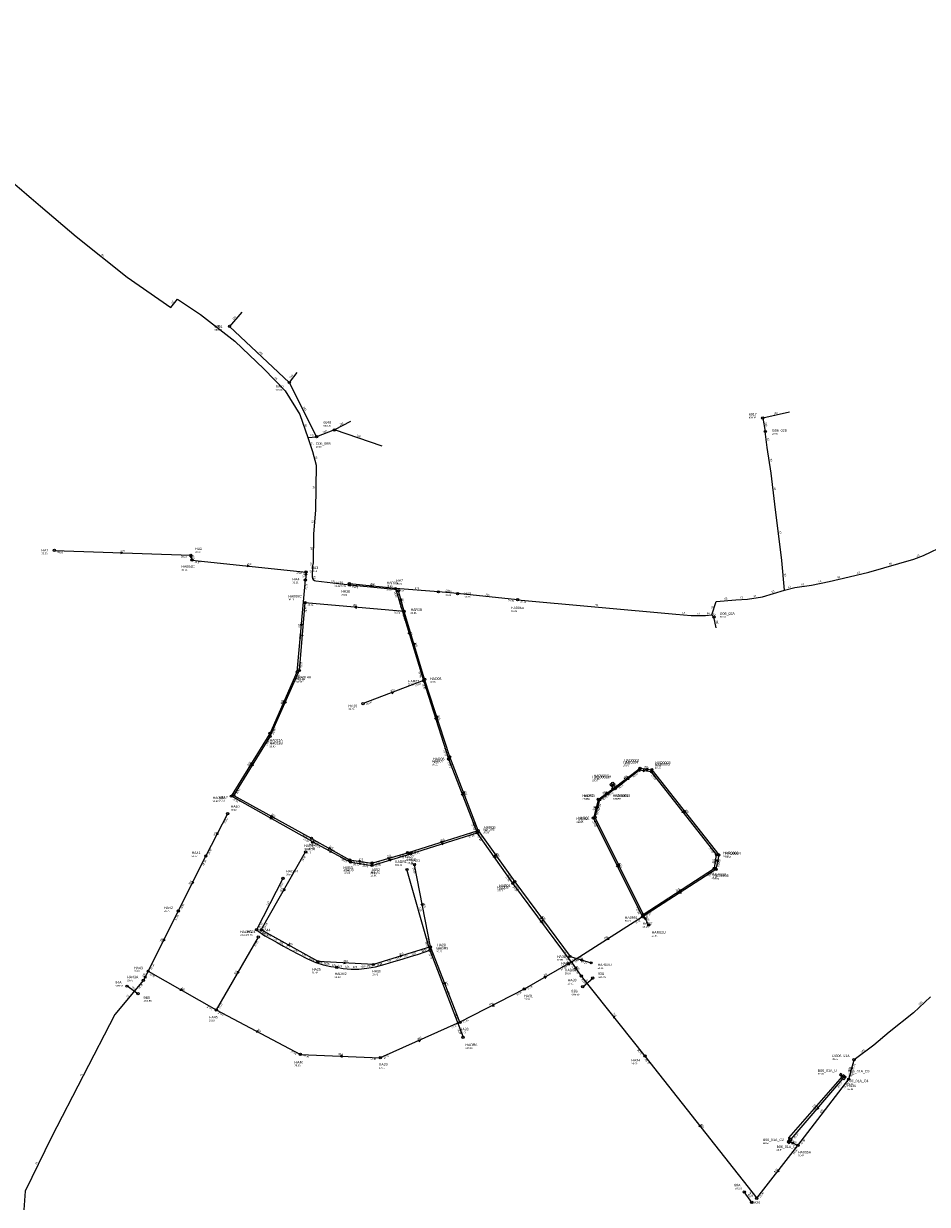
# Model space of a CAD drawing. Header units: metres. Extents: x 179992 to 198392, y 351761 to 369438.
# Tile 5 of 194: x 182191 to 182830, y 355164 to 355998. Entities that reach past the tile are written whole.
import ezdxf

# ---------------------------------------------------------------- set-up
doc = ezdxf.new("R2010")
doc.units = ezdxf.units.M

msp = doc.modelspace()

# ---------------------------------------------------------------- linework, layer by layer
at = {"layer": 'B-WE-RI-DRAINAGE-DRAIN', "linetype": 'Continuous'}
msp.add_lwpolyline([(182586.27, 355317.995), (182593.372, 355324.083)], dxfattribs=at)
at = {"layer": 'B-WE-RI-DRAINAGE-DRAIN_BETON_700', "linetype": 'Continuous'}
msp.add_lwpolyline([(182272.079, 355313.068), (182264.364, 355318.367)], dxfattribs=at)
at = {"layer": 'B-WE-RI-DRAINAGE-DRAIN_BETON_800', "linetype": 'Continuous'}
msp.add_lwpolyline([(182705.704, 355165.637), (182700.483, 355173.041)], dxfattribs=at)
at = {"layer": 'B-WE-RI-DRAINAGE-RIOOLPUT_INSPECTIEPUT'}
for centre in [(182593.37, 355324.08), (182264.36, 355318.37), (182272.08, 355313.07), (182586.27, 355317.99), (182700.48, 355173.04), (182705.7, 355165.64)]:
    msp.add_circle(centre, 0.8, dxfattribs=at)
at = {"layer": 'B-WE-RI-GWA-POMPPUT', "linetype": 'Continuous'}
msp.add_lwpolyline([(182730.705, 355208.481), (182732.259, 355207.223), (182734.304, 355209.749), (182732.75, 355211.007), (182730.705, 355208.481)], dxfattribs=at)
at = {"layer": 'B-WE-RI-GWA-RIOOLLEIDING', "linetype": 'Continuous'}
for points in [[(182335.36, 355440.18), (182320.01, 355410.4)], [(182576.1, 355334.13), (182578.37, 355335.35)], [(182279.3, 355329.01), (182275.88, 355322.56)]]:
    msp.add_lwpolyline(points, dxfattribs=at)
at = {"layer": 'B-WE-RI-GWA-RIOOLLEIDING_BETON_1250', "linetype": 'Continuous'}
msp.add_lwpolyline([(182733.556, 355210.349), (182770.172, 355252.823)], dxfattribs=at)
at = {"layer": 'B-WE-RI-GWA-RIOOLLEIDING_BETON_300', "linetype": 'Continuous'}
for points in [[(182320.01, 355410.4), (182300.55, 355371.59)], [(182359.23, 355358.16), (182390.5, 355413.25)], [(182478.74, 355346.12), (182467.46, 355404.23)], [(182300.55, 355371.59), (182279.3, 355329.01)], [(182399.28, 355335.77), (182359.23, 355358.16)], [(182357.1, 355353.07), (182327.41, 355301.58)], [(182478.74, 355346.12), (182438.39, 355333.72)], [(182499.58, 355292.86), (182478.74, 355346.12)], [(182438.39, 355333.72), (182399.28, 355335.77)], [(182279.3, 355329.01), (182327.41, 355301.58)], [(182327.41, 355301.58), (182386.82, 355270.18)], [(182499.58, 355292.86), (182443.29, 355267.79)], [(182386.82, 355270.18), (182443.29, 355267.79)], [(182774.21, 355252.67), (182777.97, 355266.37)]]:
    msp.add_lwpolyline(points, dxfattribs=at)
at = {"layer": 'B-WE-RI-GWA-RIOOLLEIDING_BETON_400', "linetype": 'Continuous'}
for points in [[(182576.1, 355334.13), (182544.97, 355316.31)], [(182544.97, 355316.31), (182499.58, 355292.86)]]:
    msp.add_lwpolyline(points, dxfattribs=at)
at = {"layer": 'B-WE-RI-GWA-RIOOLLEIDING_BETON_600', "linetype": 'Continuous'}
msp.add_lwpolyline([(182578.37, 355335.35), (182585.27, 355325.56)], dxfattribs=at)
at = {"layer": 'B-WE-RI-GWA-RIOOLLEIDING_BETON_700', "linetype": 'Continuous'}
msp.add_lwpolyline([(182585.27, 355325.56), (182630.25, 355269.04)], dxfattribs=at)
at = {"layer": 'B-WE-RI-GWA-RIOOLLEIDING_BETON_800', "linetype": 'Continuous'}
for points in [[(182630.25, 355269.04), (182709.26, 355168.49)], [(182769.562, 355255.021), (182768.957, 355255.502)], [(182738.37, 355205.86), (182774.21, 355252.67)], [(182709.26, 355168.49), (182738.37, 355205.86)], [(182738.37, 355205.86), (182732.838, 355208.147)]]:
    msp.add_lwpolyline(points, dxfattribs=at)
at = {"layer": 'B-WE-RI-GWA-RIOOLLEIDING_GVK_300', "linetype": 'Continuous'}
msp.add_lwpolyline([(182473.85, 355534.25), (182431.07, 355518.04)], dxfattribs=at)
at = {"layer": 'B-WE-RI-GWA-RIOOLLEIDING_PE_110', "linetype": 'Continuous'}
for points in [[(182732.813, 355210.155), (182731.991, 355210.86), (182731.925, 355210.947), (182731.9, 355211.031), (182731.902, 355211.122), (182731.957, 355211.225), (182769.779, 355254.567), (182769.814, 355254.593), (182769.863, 355254.606), (182769.919, 355254.597), (182769.96, 355254.579), (182770.851, 355253.853)], [(182732.996, 355209.031), (182733.492, 355209.686)]]:
    msp.add_lwpolyline(points, dxfattribs=at)
at = {"layer": 'B-WE-RI-GWA-RIOOLLEIDING_PVC_315', "linetype": 'Continuous'}
for points in [[(182454.02, 355599.33), (182421.42, 355602.77)], [(182540.31, 355591.42), (182497.932, 355595.72), (182484.342, 355596.991), (182454.02, 355599.33)]]:
    msp.add_lwpolyline(points, dxfattribs=at)
at = {"layer": 'B-WE-RI-GWA-RIOOLPUT_INSPECTIEPUT', "linetype": 'Continuous'}
for points in [[(182768.528, 355254.97), (182769.395, 355255.871), (182768.494, 355256.738), (182767.627, 355255.837), (182768.528, 355254.97)], [(182770.883, 355252.219), (182772.362, 355253.981), (182770.217, 355255.781), (182768.738, 355254.019), (182770.883, 355252.219)]]:
    msp.add_lwpolyline(points, dxfattribs=at)
at = {"layer": 'B-WE-RI-GWA-RIOOLPUT_INSPECTIEPUT'}
for centre in [(182421.42, 355602.77), (182431.07, 355518.04), (182335.36, 355440.18), (182390.5, 355413.25), (182320.01, 355410.4), (182467.46, 355404.23), (182300.55, 355371.59), (182359.23, 355358.16), (182357.1, 355353.07), (182478.74, 355346.12), (182399.28, 355335.77), (182438.39, 355333.72), (182576.1, 355334.13), (182578.37, 355335.35), (182275.88, 355322.56), (182279.3, 355329.01), (182585.27, 355325.56), (182544.97, 355316.31), (182327.41, 355301.58), (182499.58, 355292.86), (182386.82, 355270.18), (182443.29, 355267.79), (182630.25, 355269.04), (182774.21, 355252.67), (182738.37, 355205.86), (182709.26, 355168.49)]:
    msp.add_circle(centre, 0.8, dxfattribs=at)
at = {"layer": 'B-WE-RI-GWA-RIOOLPUT_OVERSTORTPUT', "linetype": 'Continuous'}
for points in [[(182770.854, 355252.452), (182771.626, 355253.371), (182770.247, 355254.528), (182769.475, 355253.609), (182770.854, 355252.452)], [(182732.252, 355207.423), (182733.385, 355208.822), (182732.452, 355209.577), (182731.32, 355208.179), (182732.252, 355207.423)]]:
    msp.add_lwpolyline(points, dxfattribs=at)
at = {"layer": 'B-WE-RI-GWA_STROMINGSRICHTING'}
for points in [[(182436.36, 355601.92), (182437.72, 355601.05), (182436.21, 355600.49)], [(182450.86, 355526.31), (182452.46, 355526.15), (182451.37, 355524.96)], [(182327.7, 355426.9), (182327.68, 355425.29), (182328.98, 355426.24)], [(182310.28, 355392.6), (182310.28, 355390.99), (182311.57, 355391.96)], [(182374.95, 355387.31), (182374.86, 355385.7), (182376.2, 355386.6)], [(182473.53, 355376.73), (182473.1, 355375.17), (182472.12, 355376.45)], [(182289.92, 355351.91), (182289.92, 355350.3), (182291.21, 355351.27)], [(182378.35, 355348.3), (182379.26, 355346.96), (182377.65, 355347.04)], [(182456.98, 355340.19), (182458.57, 355339.92), (182457.4, 355338.81)], [(182417.43, 355335.54), (182418.84, 355334.74), (182417.36, 355334.1)], [(182575.49, 355334.69), (182577.23, 355334.74), (182576.23, 355333.31)], [(182581.58, 355332.05), (182581.82, 355330.45), (182580.4, 355331.22)], [(182276.17, 355324.77), (182277.59, 355325.79), (182277.55, 355324.04)], [(182342.35, 355328.93), (182342.26, 355327.33), (182343.6, 355328.21)], [(182558.93, 355325.13), (182560.54, 355325.22), (182559.64, 355323.88)], [(182302.46, 355316.63), (182303.35, 355315.3), (182301.75, 355315.38)], [(182489.31, 355321.09), (182489.16, 355319.49), (182487.96, 355320.57)], [(182523.22, 355305.89), (182522.27, 355304.58), (182523.88, 355304.61)], [(182609.22, 355296.62), (182607.76, 355297.3), (182608.09, 355295.72)], [(182356.18, 355287.19), (182357.11, 355285.88), (182355.51, 355285.92)], [(182469.83, 355280.4), (182471.43, 355280.32), (182470.41, 355279.08)], [(182416.52, 355269.64), (182415.05, 355268.98), (182416.46, 355268.2)], [(182775.78, 355261.1), (182776.09, 355259.52), (182777.17, 355260.72)], [(182752.26, 355233.15), (182751.86, 355231.59), (182753.35, 355232.21)], [(182669.43, 355220.34), (182669.76, 355218.77), (182668.3, 355219.45)], [(182734.46, 355208.32), (182735.6, 355207), (182733.86, 355206.88)], [(182724.13, 355188.75), (182723.82, 355187.17), (182725.27, 355187.87)]]:
    msp.add_lwpolyline(points, dxfattribs=at)
at = {"layer": 'B-WE-RI-HWA-RIOOLLEIDING', "linetype": 'Continuous'}
for points in [[(182460.06, 355583.16), (182456.16, 355597.76)], [(182460.06, 355583.16), (182390.09, 355589.32)], [(182474.59, 355535.25), (182460.06, 355583.16)], [(182492.3, 355480.45), (182474.59, 355535.25)], [(182512.45, 355428.3), (182492.3, 355480.45)], [(182609.19, 355457.81), (182626.05, 355470.96)], [(182634.88, 355469.92), (182626.05, 355470.96)], [(182680.88, 355411.32), (182634.88, 355469.92)], [(182609.19, 355457.81), (182598.22, 355450.1)], [(182607.49, 355461.654), (182609.19, 355457.81)], [(182394.67, 355422.76), (182339.69, 355453.16)], [(182598.22, 355450.1), (182594.97, 355437.69)], [(182594.97, 355437.69), (182628.99, 355369)], [(182394.67, 355422.76), (182421.6, 355407.58)], [(182462.52, 355412.69), (182512.45, 355428.3)], [(182512.45, 355428.3), (182538.31, 355392.21)], [(182421.6, 355407.58), (182437.4, 355405.37)], [(182437.4, 355405.37), (182462.52, 355412.69)], [(182679.34, 355401.69), (182680.88, 355411.32)], [(182628.99, 355369), (182679.34, 355401.69)], [(182538.31, 355392.21), (182577.34, 355339.36)], [(182628.99, 355369), (182632.84, 355361.55)], [(182577.34, 355339.36), (182592.27, 355334.87)]]:
    msp.add_lwpolyline(points, dxfattribs=at)
at = {"layer": 'B-WE-RI-HWA-RIOOLLEIDING_PVC_250', "linetype": 'Continuous'}
for points in [[(182390.09, 355589.32), (182386.03, 355541.42)], [(182386.03, 355541.42), (182365.31, 355494.91)]]:
    msp.add_lwpolyline(points, dxfattribs=at)
at = {"layer": 'B-WE-RI-HWA-RIOOLLEIDING_PVC_315', "linetype": 'Continuous'}
msp.add_lwpolyline([(182365.31, 355494.91), (182339.69, 355453.16)], dxfattribs=at)
at = {"layer": 'B-WE-RI-HWA-RIOOLPUT_INSPECTIEPUT'}
for centre in [(182456.16, 355597.76), (182390.09, 355589.32), (182460.06, 355583.16), (182386.03, 355541.42), (182474.59, 355535.25), (182365.31, 355494.91), (182492.3, 355480.45), (182626.05, 355470.96), (182634.88, 355469.92), (182607.49, 355461.65), (182609.19, 355457.81), (182339.69, 355453.16), (182598.22, 355450.1), (182594.97, 355437.69), (182394.67, 355422.76), (182512.45, 355428.3), (182421.6, 355407.58), (182462.52, 355412.69), (182680.88, 355411.32), (182679.34, 355401.69), (182538.31, 355392.21), (182628.99, 355369), (182632.84, 355361.55), (182577.34, 355339.36), (182592.27, 355334.87)]:
    msp.add_circle(centre, 0.8, dxfattribs=at)
at = {"layer": 'B-WE-RI-HWA-RIOOLPUT_OVERSTORTPUT'}
msp.add_circle((182437.4, 355405.37), 0.8, dxfattribs=at)
at = {"layer": 'B-WE-RI-HWA_STROMINGSRICHTING'}
for points in [[(182458.43, 355592.04), (182458.11, 355590.46), (182457.04, 355591.67)], [(182426.57, 355586.83), (182425.08, 355586.24), (182426.45, 355585.4)], [(182387.46, 355566.87), (182388.06, 355565.37), (182388.9, 355566.74)], [(182467.6, 355560.79), (182467.33, 355559.2), (182466.22, 355560.37)], [(182375.6, 355519.77), (182375.67, 355518.16), (182376.91, 355519.19)], [(182483.69, 355509.44), (182483.45, 355507.85), (182482.32, 355509)], [(182352.64, 355475.64), (182352.5, 355474.03), (182353.87, 355474.89)], [(182618.31, 355465.84), (182617.62, 355464.39), (182619.2, 355464.7)], [(182629.01, 355471.4), (182630.46, 355470.44), (182628.82, 355469.85)], [(182502.53, 355455.98), (182502.38, 355454.38), (182501.18, 355455.46)], [(182608.42, 355461.47), (182608.34, 355459.73), (182607, 355460.84)], [(182604.47, 355455.37), (182603.71, 355453.95), (182605.3, 355454.19)], [(182366.27, 355439.29), (182367.18, 355437.96), (182365.57, 355438.03)], [(182596.26, 355445.47), (182596.6, 355443.9), (182597.66, 355445.11)], [(182657.56, 355442.2), (182657.88, 355440.62), (182656.42, 355441.31)], [(182407.23, 355416.5), (182408.14, 355415.17), (182406.53, 355415.25)], [(182485.9, 355420.75), (182487.48, 355420.49), (182486.33, 355419.38)], [(182428.17, 355407.39), (182429.5, 355406.47), (182427.97, 355405.96)], [(182448.38, 355409.32), (182449.96, 355409.03), (182448.78, 355407.94)], [(182525.13, 355411.84), (182525.38, 355410.26), (182523.96, 355411.01)], [(182679.59, 355408.17), (182680.11, 355406.51), (182681.13, 355407.92)], [(182611.99, 355404.95), (182611.98, 355403.34), (182610.7, 355404.32)], [(182654.98, 355386.73), (182654.16, 355385.34), (182655.76, 355385.53)], [(182557.55, 355367.37), (182557.83, 355365.79), (182556.39, 355366.52)], [(182630.89, 355367.02), (182630.91, 355365.28), (182629.51, 355366.3)], [(182586.39, 355337.39), (182584.8, 355337.11), (182585.98, 355336.01)]]:
    msp.add_lwpolyline(points, dxfattribs=at)
at = {"layer": 'B-WE-RI-PERSLEIDING-POMPPUT'}
for centre in [(182398.33, 355706.56), (182715.32, 355710.31), (182679.03, 355579.29), (182777.97, 355266.37)]:
    msp.add_circle(centre, 0.8, dxfattribs=at)
at = {"layer": 'B-WE-RI-PERSLEIDING-RIOOLPUT_INSPECTIEPUT'}
for centre in [(182421.68, 355601.88), (182540.31, 355591.42)]:
    msp.add_circle(centre, 0.8, dxfattribs=at)
at = {"layer": 'B-WE-RI-PERSLEIDING_PP_63', "linetype": 'Continuous'}
for points in [[(182071.21, 355998.49), (182078.949, 355987.629), (182103.387, 355958.432), (182119.802, 355942.016), (182147.161, 355916.937), (182166.768, 355900.522), (182203.246, 355869.516), (182228.325, 355848.084), (182264.348, 355819.358), (182295.354, 355797.927), (182299.914, 355803.854), (182316.329, 355792.911), (182340.496, 355774.216), (182361.015, 355754.609), (182376.063, 355739.105), (182386.55, 355722.234), (182391.99, 355706.09)], [(182391.99, 355706.09), (182398.33, 355706.56)], [(182391.99, 355706.09), (182395.499, 355696.186), (182397.893, 355686.611), (182397.551, 355654.806), (182396.183, 355638.049), (182395.841, 355617.53), (182395.499, 355615.478), (182395.269, 355607.498), (182395.47, 355606.365), (182395.96, 355605.623), (182396.829, 355605.054), (182397.716, 355604.736), (182421.68, 355601.88)], [(182728.98, 355598.27), (182726.863, 355619.044), (182722.054, 355658.864), (182719.361, 355680.793), (182716.668, 355698.876), (182715.32, 355710.31)], [(182728.98, 355598.27), (182736.097, 355599.999), (182747.831, 355601.731), (182760.528, 355604.424), (182774.57, 355607.502), (182788.421, 355610.964), (182820.161, 355620.006), (182827.086, 355622.699), (182842.861, 355630.201), (182861.712, 355643.089), (182895.569, 355667.328), (182910.38, 355677.33)], [(182677.43, 355580.76), (182680.696, 355590.189), (182694.546, 355591.343), (182702.818, 355591.92), (182713.398, 355593.459), (182728.98, 355598.27)], [(182540.31, 355591.42), (182652.033, 355581.147), (182662.998, 355580.378), (182673.001, 355580.186), (182677.43, 355580.76)], [(182677.43, 355580.76), (182679.03, 355579.29)]]:
    msp.add_lwpolyline(points, dxfattribs=at)
at = {"layer": 'B-WE-RI-PERSLEIDING_PP_75', "linetype": 'Continuous'}
msp.add_lwpolyline([(182275.88, 355322.56), (182255.801, 355298.483), (182210.874, 355211.624), (182192.442, 355173.609), (182191.37, 355160.45)], dxfattribs=at)
at = {"layer": 'B-WE-RI-PERSLEIDING_PVC_160', "linetype": 'Continuous'}
msp.add_lwpolyline([(182832.027, 355310.925), (182819.972, 355299.64), (182802.787, 355285.79), (182792.014, 355276.812), (182777.97, 355266.37)], dxfattribs=at)
at = {"layer": 'B-WE-RI-RIOOLLEIDING_PVC_125', "linetype": 'Continuous'}
for points in [[(182478.33, 355343.72), (182462.11, 355400.82)], [(182374.51, 355394.53), (182355.93, 355358.29)], [(182355.93, 355358.29), (182361.681, 355354.056), (182366.105, 355351.608), (182370.529, 355349.161), (182374.953, 355346.619), (182380.111, 355343.833), (182385.473, 355340.942), (182391.919, 355337.688), (182397.702, 355335.158), (182403.004, 355333.441), (182408.314, 355332.307), (182412.48, 355331.7)], [(182412.48, 355331.7), (182417.023, 355330.954), (182422.697, 355330.5), (182428.119, 355330.424), (182433.849, 355331.072), (182439.968, 355332.131), (182446.675, 355334.013), (182452.911, 355335.896), (182458.676, 355337.543), (182464.559, 355339.308), (182470.207, 355340.955), (182478.33, 355343.72)], [(182478.33, 355343.72), (182501.793, 355282.332)]]:
    msp.add_lwpolyline(points, dxfattribs=at)
at = {"layer": 'B-WE-RI-RIOOLPUT_INSPECTIEPUT'}
for centre in [(182484.34, 355596.99), (182497.93, 355595.72), (182462.11, 355400.82), (182374.51, 355394.53), (182355.93, 355358.29), (182478.33, 355343.72), (182412.48, 355331.7), (182501.79, 355282.33)]:
    msp.add_circle(centre, 0.8, dxfattribs=at)
at = {"layer": 'B-WE-RI-VWA-RIOOLLEIDING', "linetype": 'Continuous'}
for points in [[(182345.52, 355794.65), (182336.74, 355784.57)], [(182336.74, 355784.57), (182379.01, 355744.9)], [(182384.22, 355752.06), (182379.01, 355744.9)], [(182379.01, 355744.9), (182398.33, 355706.56)], [(182732.32, 355724.06), (182713.46, 355719.83)], [(182422.26, 355717.26), (182410.88, 355711.41)], [(182713.46, 355719.83), (182715.32, 355710.31)], [(182410.88, 355711.41), (182398.33, 355706.56)], [(182444.7, 355700.03), (182410.88, 355711.41)], [(182680.61, 355571.55), (182679.03, 355579.29)], [(182607.62, 355457.8), (182626.83, 355472.38)], [(182626.83, 355472.38), (182635.13, 355471.27)], [(182635.13, 355471.27), (182682.44, 355411.09)], [(182597.22, 355450.31), (182607.62, 355457.8)], [(182606.379, 355460.815), (182607.62, 355457.8)], [(182395.54, 355420.27), (182338.12, 355452.63)], [(182597.22, 355450.31), (182593.89, 355437.17)], [(182593.89, 355437.17), (182628.59, 355367.46)], [(182464.69, 355411.98), (182511.84, 355426.8)], [(182536.92, 355391.09), (182511.84, 355426.8)], [(182437.48, 355403.69), (182464.69, 355411.98)], [(182682.44, 355411.09), (182680.46, 355400.9)], [(182680.46, 355400.9), (182628.59, 355367.46)], [(182578.37, 355335.35), (182536.92, 355391.09)], [(182628.59, 355367.46), (182578.37, 355335.35)]]:
    msp.add_lwpolyline(points, dxfattribs=at)
at = {"layer": 'B-WE-RI-VWA-RIOOLLEIDING_BETON_400', "linetype": 'Continuous'}
for points in [[(182395.54, 355420.27), (182422.3, 355405.98)], [(182422.3, 355405.98), (182437.48, 355403.69)]]:
    msp.add_lwpolyline(points, dxfattribs=at)
at = {"layer": 'B-WE-RI-VWA-RIOOLLEIDING_PVC_125', "linetype": 'Continuous'}
for points in [[(182213.07, 355626.24), (182309.43, 355622.81)], [(182421.68, 355601.88), (182453.361, 355598.776), (182453.861, 355598.958), (182454.02, 355599.33)]]:
    msp.add_lwpolyline(points, dxfattribs=at)
at = {"layer": 'B-WE-RI-VWA-RIOOLLEIDING_PVC_200', "linetype": 'Continuous'}
for points in [[(182309.43, 355622.81), (182310.25, 355619.43)], [(182310.25, 355619.43), (182390.84, 355611.01)], [(182390.84, 355611.01), (182390.35, 355605.46)]]:
    msp.add_lwpolyline(points, dxfattribs=at)
at = {"layer": 'B-WE-RI-VWA-RIOOLLEIDING_PVC_315', "linetype": 'Continuous'}
for points in [[(182384.59, 355540.44), (182390.35, 355605.46)], [(182454.02, 355599.33), (182473.85, 355534.25)], [(182365.42, 355496.94), (182384.59, 355540.44)], [(182473.85, 355534.25), (182491.57, 355478.95)], [(182338.12, 355452.63), (182365.42, 355496.94)], [(182491.57, 355478.95), (182511.84, 355426.8)]]:
    msp.add_lwpolyline(points, dxfattribs=at)
at = {"layer": 'B-WE-RI-VWA-RIOOLPUT_INSPECTIEPUT'}
for centre in [(182336.74, 355784.57), (182379.01, 355744.9), (182713.46, 355719.83), (182410.88, 355711.41), (182213.07, 355626.24), (182309.43, 355622.81), (182310.25, 355619.43), (182390.35, 355605.46), (182390.84, 355611.01), (182454.02, 355599.33), (182384.59, 355540.44), (182473.85, 355534.25), (182365.42, 355496.94), (182491.57, 355478.95), (182626.83, 355472.38), (182635.13, 355471.27), (182606.38, 355460.82), (182607.62, 355457.8), (182338.12, 355452.63), (182597.22, 355450.31), (182593.89, 355437.17), (182511.84, 355426.8), (182395.54, 355420.27), (182422.3, 355405.98), (182464.69, 355411.98), (182682.44, 355411.09), (182437.48, 355403.69), (182680.46, 355400.9), (182536.92, 355391.09), (182628.59, 355367.46)]:
    msp.add_circle(centre, 0.8, dxfattribs=at)
at = {"layer": 'B-WE-RI-VWA_STROMINGSRICHTING'}
for points in [[(182259.84, 355625.3), (182261.25, 355624.53), (182259.79, 355623.86)], [(182310.23, 355622.82), (182309.84, 355621.12), (182308.71, 355622.45)], [(182349.19, 355616.09), (182350.54, 355615.22), (182349.04, 355614.65)], [(182389.96, 355609.86), (182390.6, 355608.23), (182391.51, 355609.72)], [(182386.88, 355574.45), (182387.47, 355572.95), (182388.31, 355574.32)], [(182464.2, 355568.38), (182463.93, 355566.79), (182462.83, 355567.96)], [(182374.93, 355520.3), (182375.01, 355518.69), (182376.24, 355519.72)], [(182482.96, 355508.19), (182482.71, 355506.6), (182481.58, 355507.75)], [(182351.91, 355476.39), (182351.77, 355474.79), (182353.14, 355475.63)], [(182632.63, 355472.39), (182630.98, 355471.83), (182632.42, 355470.85)], [(182617.94, 355466.53), (182617.22, 355465.09), (182618.81, 355465.39)], [(182607.13, 355461.05), (182607, 355459.31), (182605.68, 355460.45)], [(182501.85, 355454.48), (182501.71, 355452.88), (182500.51, 355453.96)], [(182603.17, 355455.48), (182602.42, 355454.05), (182604.01, 355454.31)], [(182595.21, 355445.31), (182595.55, 355443.74), (182596.61, 355444.96)], [(182658.46, 355442.76), (182658.79, 355441.18), (182657.33, 355441.87)], [(182365.93, 355437.78), (182366.83, 355436.45), (182365.22, 355436.53)], [(182407.99, 355414.44), (182408.92, 355413.12), (182407.31, 355413.17)], [(182486.68, 355419.65), (182488.27, 355419.39), (182487.11, 355418.27)], [(182428.57, 355405.76), (182429.89, 355404.83), (182428.36, 355404.34)], [(182449.5, 355408.1), (182451.09, 355407.83), (182449.92, 355406.73)], [(182524.14, 355410.54), (182524.38, 355408.95), (182522.96, 355409.71)], [(182681.02, 355407.55), (182681.45, 355405.99), (182682.43, 355407.27)], [(182611.24, 355403.92), (182611.24, 355402.32), (182609.95, 355403.28)], [(182655.35, 355385.57), (182654.52, 355384.18), (182656.13, 355384.36)], [(182557.36, 355364.81), (182557.65, 355363.22), (182556.21, 355363.95)], [(182604.31, 355352.79), (182603.48, 355351.41), (182605.08, 355351.57)]]:
    msp.add_lwpolyline(points, dxfattribs=at)

# ---------------------------------------------------------------- texts
at = {"layer": 'B-WE-RI-DRAINAGE_AFM'}
for s, rotation, p in [('160', 40.6, (182588.13, 355320.62)), ('700', -34.48, (182267.38, 355317.24)), ('800', -54.81, (182702.82, 355171.07))]:
    msp.add_text(s, height=1.3, rotation=rotation, dxfattribs=at).set_placement(p)
at = {"layer": 'B-WE-RI-DRAINAGE_PUTDEKSELNIVEAU'}
for p in [(182597.05, 355324.23), (182256.06, 355318.11), (182276.01, 355307.37), (182578.27, 355311.97), (182693.34, 355174.88)]:
    msp.add_text('-999.99', height=1.2, dxfattribs=at).set_placement(p)
at = {"layer": 'B-WE-RI-DRAINAGE_PUTNUMMER'}
for s, p in [('93A', (182597.05, 355326.27)), ('94A', (182256.06, 355320.15)), ('93B', (182578.27, 355314.01)), ('94B', (182276.01, 355309.41)), ('88A', (182693.34, 355176.92))]:
    msp.add_text(s, height=1.8, dxfattribs=at).set_placement(p)
at = {"layer": 'B-WE-RI-GWA_AFM'}
for s, rotation, p in [('315', -6.02, (182436.25, 355601.99)), ('315', -4.41, (182467.68, 355599.06)), ('315', -5.34, (182489.67, 355597.28)), ('315', -5.79, (182517.66, 355594.49)), ('300', 20.75, (182450.72, 355526.32)), ('200', 62.73, (182326.28, 355424.26)), ('300', 63.37, (182308.88, 355389.94)), ('300', 60.42, (182373.42, 355384.76)), ('300', -79.01, (182473.56, 355376.87)), ('300', 63.48, (182288.52, 355349.25)), ('300', -29.21, (182378.27, 355348.4)), ('300', 17.08, (182456.85, 355340.18)), ('300', -3, (182417.31, 355335.62)), ('315', 28.26, (182575.49, 355334.69)), ('600', -54.82, (182581.54, 355332.2)), ('200', 62.07, (182276.17, 355324.77)), ('300', 60.03, (182340.79, 355326.36)), ('400', 29.79, (182558.78, 355325.11)), ('300', -29.69, (182302.39, 355316.74)), ('300', -68.63, (182489.32, 355321.22)), ('400', 27.32, (182520.53, 355304.57)), ('700', -51.49, (182607.41, 355299.02)), ('300', -27.86, (182356.1, 355287.28)), ('300', 24.01, (182469.7, 355280.4)), ('300', -2.42, (182413.53, 355269.84)), ('300', 74.65, (182774.94, 355258.24)), ('110', 48.89, (182749.26, 355232.23)), ('1250', 49.24, (182749.91, 355230.54)), ('800', 52.56, (182754.72, 355228.47)), ('800', -51.84, (182669.39, 355220.45)), ('800', -22.46, (182734.47, 355208.31)), ('800', 52.08, (182722.24, 355186.45))]:
    msp.add_text(s, height=1.3, rotation=rotation, dxfattribs=at).set_placement(p)
at = {"layer": 'B-WE-RI-GWA_BOB'}
for s, rotation, p in [('28.88', -6.02, (182423.22, 355600.77)), ('28.36', -6.02, (182447.07, 355598.25)), ('28.61', -4.41, (182455.88, 355597.38)), ('29.08', -5.79, (182533.36, 355590.32)), ('28.43', 20.75, (182468.13, 355530.16)), ('28.44', 20.75, (182433.58, 355517.07)), ('29.03', 62.73, (182333.84, 355433.31)), ('28.85', 62.73, (182322.53, 355411.35)), ('28.36', 63.37, (182318.57, 355403.51)), ('28.35', 60.42, (182388.71, 355406.45)), ('28.02', -79.01, (182466.07, 355401.92)), ('28.01', 63.37, (182303.06, 355372.57)), ('28.00', 63.48, (182299.12, 355364.7)), ('28.09', -29.21, (182360.1, 355355.61)), ('28.09', 60.42, (182361.78, 355359.01)), ('27.85', 60.03, (182355.26, 355346.28)), ('27.71', -79.01, (182475.68, 355352.45)), ('27.71', 17.08, (182472.77, 355342.4)), ('27.45', -68.63, (182477.79, 355343.6)), ('27.82', 63.48, (182281.8, 355330)), ('27.99', -29.21, (182392.47, 355337.52)), ('27.98', -3, (182401.18, 355333.87)), ('27.85', -3, (182431.51, 355332.28)), ('27.85', 17.08, (182440.83, 355332.59)), ('27.16', 29.79, (182571.09, 355329.19)), ('27.02', -54.82, (182578.05, 355332.68)), ('26.76', -54.82, (182579.88, 355330.08)), ('27.82', -29.69, (182280.15, 355326.46)), ('26.68', -51.49, (182585.11, 355322.87)), ('27.26', 27.32, (182539.75, 355311.59)), ('27.26', 29.79, (182547.6, 355315.74)), ('27.61', 60.03, (182329.97, 355302.41)), ('27.61', -29.69, (182320.61, 355303.38)), ('27.60', -27.86, (182328.34, 355299.05)), ('27.25', -68.63, (182495.43, 355298.54)), ('27.27', 24.01, (182494.1, 355288.45)), ('27.25', 27.32, (182502.18, 355292.18)), ('27.50', -27.86, (182379.97, 355271.77)), ('26.70', -51.49, (182624.61, 355273.24)), ('27.50', -2.42, (182388.74, 355268.3)), ('27.51', -2.42, (182436.42, 355266.28)), ('27.51', 24.01, (182445.85, 355266.96)), ('26.70', -51.84, (182630.07, 355266.36)), ('26.63', 74.65, (182776.48, 355254.12)), ('27.15', 74.65, (182777.91, 355259.34)), ('26.10', 49.24, (182767.1, 355246.5)), ('26.68', 52.56, (182771.51, 355246.18)), ('25.50', 49.24, (182736.23, 355210.69)), ('26.68', 52.56, (182741.02, 355206.35)), ('26.68', 52.08, (182735.61, 355199.39)), ('26.66', -51.84, (182703.64, 355172.72)), ('26.66', 52.08, (182711.91, 355168.96))]:
    msp.add_text(s, height=1.2, rotation=rotation, dxfattribs=at).set_placement(p)
at = {"layer": 'B-WE-RI-GWA_PUTDEKSELNIVEAU'}
for s, p in [('29.84', (182410.89, 355600.33)), ('30.26', (182420.8, 355513.46)), ('30.43', (182337.61, 355442.38)), ('29.88', (182392.9, 355415.37)), ('30.17', (182310.01, 355409.71)), ('29.76', (182460.78, 355406.9)), ('29.75', (182290.51, 355370.83)), ('29.45', (182359.5, 355355.19)), ('29.46', (182348.83, 355353.98)), ('29.25', (182483.35, 355344.5)), ('28.85', (182568.09, 355336.33)), ('29.45', (182264.44, 355321.87)), ('29.53', (182269.3, 355328.32)), ('29.42', (182395, 355327.34)), ('29.43', (182437.56, 355326.05)), ('28.93', (182573.69, 355326.83)), ('28.61', (182575.68, 355319.73)), ('28.75', (182544.89, 355308.57)), ('29.18', (182322.2, 355293.54)), ('28.70', (182499.5, 355285.12)), ('28.60', (182620.71, 355263.14)), ('28.96', (182382.7, 355261.7)), ('28.71', (182442.21, 355260.17)), ('27.98', (182752.43, 355255.77)), ('28.54', (182774.06, 355255.38)), ('28.43', (182773.31, 355248.51)), ('28.43', (182773.29, 355245.02)), ('28.54', (182713.62, 355206.88)), ('28.54', (182723.26, 355202.03)), ('28.47', (182738.37, 355198.12))]:
    msp.add_text(s, height=1.2, dxfattribs=at).set_placement(p)
at = {"layer": 'B-WE-RI-GWA_PUTNUMMER'}
for s, p in [('HA39', (182410.89, 355602.37)), ('HA10', (182420.8, 355515.5)), ('HA40', (182337.61, 355444.42)), ('HA23', (182392.9, 355417.41)), ('HA41', (182310.01, 355411.75)), ('HA27', (182460.78, 355408.94)), ('HA42', (182290.51, 355372.87)), ('HA24', (182348.83, 355356.02)), ('HA44', (182359.5, 355357.23)), ('HA28', (182483.35, 355346.54)), ('HA32', (182568.09, 355338.37)), ('HA43', (182269.3, 355330.36)), ('HA25', (182395, 355329.38)), ('HAD04', (182573.69, 355328.87)), ('HA43A', (182264.44, 355323.91)), ('HA26', (182437.56, 355328.09)), ('HA33', (182575.68, 355321.77)), ('HA31', (182544.89, 355310.61)), ('HA45', (182322.2, 355295.58)), ('HA30', (182499.5, 355287.16)), ('HA46', (182382.7, 355263.74)), ('HA29', (182442.21, 355262.21)), ('HA34', (182620.71, 355265.18)), ('B06_01A_U', (182752.43, 355257.81)), ('B06_01A_C3', (182774.06, 355257.42)), ('HA36', (182773.29, 355247.06)), ('B06_01A_C4', (182773.31, 355250.55)), ('B06_01A_C2', (182713.62, 355208.92)), ('B06_01A_C1', (182723.26, 355204.07)), ('HA035A', (182738.37, 355200.16)), ('HA35', (182705.48, 355164.63))]:
    msp.add_text(s, height=1.8, dxfattribs=at).set_placement(p)
at = {"layer": 'B-WE-RI-HWA_AFM'}
for s, rotation, p in [('200', -75.04, (182458.46, 355592.17)), ('160', -5.03, (182423.6, 355587.15)), ('250', 85.16, (182387.16, 355563.88)), ('315', -73.13, (182467.62, 355560.95)), ('250', 65.99, (182374.32, 355517.04)), ('315', -72.09, (182483.7, 355509.58)), ('315', 58.46, (182351.02, 355473.1)), ('315', -6.72, (182629.01, 355471.4)), ('315', 37.95, (182615.91, 355464.02)), ('315', -68.87, (182502.54, 355456.12)), ('315', 35.1, (182601.97, 355453.7)), ('315', -66.14, (182608.43, 355461.47)), ('315', -28.94, (182366.21, 355439.4)), ('315', 75.32, (182595.45, 355442.6)), ('315', -51.87, (182657.52, 355442.33)), ('315', 17.36, (182485.77, 355420.78)), ('315', -29.41, (182407.16, 355416.62)), ('315', -7.96, (182428.06, 355407.46)), ('315', 16.25, (182448.23, 355409.34)), ('400', -54.38, (182525.1, 355411.99)), ('315', 80.91, (182679.09, 355405.09)), ('315', -63.65, (182612, 355405.1)), ('315', 32.99, (182652.43, 355385.15)), ('400', -53.55, (182557.53, 355367.49)), ('315', -62.67, (182630.9, 355367.01)), ('400', -16.74, (182583.54, 355338.31))]:
    msp.add_text(s, height=1.3, rotation=rotation, dxfattribs=at).set_placement(p)
at = {"layer": 'B-WE-RI-HWA_BOB'}
for s, rotation, p in [('28.15', -75.04, (182454.94, 355595.36)), ('28.13', -75.04, (182456.57, 355589.27)), ('28.74', 85.16, (182391.31, 355582.39)), ('28.71', -5.03, (182391.92, 355587.35)), ('28.92', -5.03, (182453.13, 355581.96)), ('28.10', -73.13, (182458.92, 355580.72)), ('28.65', 85.16, (182387.99, 355543.26)), ('27.99', -73.13, (182470.89, 355541.23)), ('28.66', 65.99, (182384.91, 355534.48)), ('27.99', -72.09, (182473.49, 355532.79)), ('28.55', 65.99, (182367.77, 355496)), ('28.55', 58.46, (182363.29, 355488.17)), ('27.88', -72.09, (182488.5, 355486.37)), ('27.88', -68.87, (182491.34, 355477.94)), ('28.20', 37.95, (182621.8, 355465.36)), ('28.18', -51.87, (182634.7, 355467.24)), ('28.43', 58.46, (182342.27, 355453.92)), ('28.16', 35.1, (182604.66, 355452.43)), ('28.16', 37.95, (182611.87, 355457.62)), ('28.43', -28.94, (182340.57, 355450.62)), ('28.09', 35.1, (182600.89, 355449.78)), ('28.04', 75.32, (182597.22, 355439.17)), ('28.05', 75.32, (182598.24, 355443.07)), ('27.79', -68.87, (182508.32, 355433.99)), ('28.04', -63.65, (182594.24, 355435.1)), ('28.29', -28.94, (182387.85, 355424.48)), ('27.77', 17.36, (182506.5, 355424.55)), ('27.78', -54.38, (182512.15, 355425.63)), ('28.29', -29.41, (182395.53, 355420.21)), ('28.05', 17.36, (182464.97, 355411.57)), ('27.99', -51.87, (182675.27, 355415.56)), ('28.18', -29.41, (182414.79, 355409.35)), ('28.18', -7.96, (182423.33, 355405.52)), ('28.16', -7.96, (182430.42, 355404.53)), ('28.16', 16.25, (182439.82, 355404.2)), ('28.05', 16.25, (182456.5, 355409.06)), ('27.64', -54.38, (182532.89, 355396.69)), ('27.95', 32.99, (182674.62, 355396.48)), ('27.67', -53.55, (182538.05, 355389.53)), ('27.82', -63.65, (182624.36, 355374.29)), ('27.82', 32.99, (182631.65, 355368.58)), ('27.54', -53.55, (182571.85, 355343.76)), ('27.49', -16.74, (182578.74, 355337.06)), ('29.21', -16.74, (182585.24, 355335.1))]:
    msp.add_text(s, height=1.2, rotation=rotation, dxfattribs=at).set_placement(p)
at = {"layer": 'B-WE-RI-HWA_PUTDEKSELNIVEAU'}
for s, p in [('29.99', (182447.72, 355600.36)), ('30.16', (182378.36, 355590.96)), ('29.86', (182464.7, 355581.46)), ('30.15', (182385.2, 355533.75)), ('30.09', (182462.8, 355530.91)), ('30.45', (182365.06, 355487.18)), ('30.23', (182480.56, 355475.95)), ('29.55', (182614.73, 355473.56)), ('29.53', (182637.21, 355472.08)), ('29.56', (182594.02, 355464)), ('30.51', (182329.29, 355448.98)), ('29.59', (182587.09, 355449.91)), ('29.56', (182609.11, 355450.07)), ('29.50', (182583, 355434.25)), ('29.40', (182516.69, 355427.61)), ('30.10', (182389.46, 355414.72)), ('29.81', (182462.52, 355404.95)), ('29.31', (182685.54, 355409.54)), ('29.81', (182417.16, 355399.2)), ('29.90', (182436.4, 355397.73)), ('29.31', (182677.39, 355394.36)), ('29.43', (182527.23, 355386.45)), ('29.23', (182616.07, 355363.88)), ('27.85', (182635.02, 355353.43)), ('29.04', (182570.99, 355331.59)), ('29.21', (182596.86, 355330.53))]:
    msp.add_text(s, height=1.2, dxfattribs=at).set_placement(p)
at = {"layer": 'B-WE-RI-HWA_PUTNUMMER'}
for s, p in [('HAR09', (182447.72, 355602.4)), ('HA008C', (182378.36, 355593)), ('HAR08', (182464.7, 355583.5)), ('HA014A', (182385.2, 355535.79)), ('HAR07', (182462.8, 355532.95)), ('HA013B', (182365.06, 355489.22)), ('HAR06', (182480.56, 355477.99)), ('HAR0004', (182614.73, 355475.6)), ('HAR0003', (182637.21, 355474.12)), ('HAR0005a', (182594.02, 355466.04)), ('HA12', (182329.29, 355451.02)), ('HAR01', (182587.09, 355451.95)), ('HAR0005', (182609.11, 355452.11)), ('HAR05', (182516.69, 355429.65)), ('HAR02', (182583, 355436.29)), ('HAR4', (182389.46, 355416.76)), ('HAR1', (182462.52, 355406.99)), ('HAR0002', (182685.54, 355411.58)), ('HAR3', (182417.16, 355401.24)), ('HAR2', (182436.4, 355399.77)), ('HAR0001', (182677.39, 355396.4)), ('HAR04', (182527.23, 355388.49)), ('HA0991', (182616.07, 355365.92)), ('HAR02U', (182635.02, 355355.47)), ('HAR03', (182570.99, 355333.63)), ('HAR03U', (182596.86, 355332.57))]:
    msp.add_text(s, height=1.8, dxfattribs=at).set_placement(p)
at = {"layer": 'B-WE-RI-PERSLEIDING_AFM'}
for s, rotation, p in [('63', -38.57, (182246.02, 355834.98)), ('63', 52.43, (182296.38, 355800.54)), ('63', -37.72, (182328.06, 355784.8)), ('63', -45.86, (182368.37, 355748.14)), ('63', -71.38, (182389.68, 355715.41)), ('63', 4.24, (182394.07, 355707.03)), ('63', -70.49, (182394.14, 355702.35)), ('63', -83.28, (182716.65, 355705.72)), ('63', -75.96, (182397.21, 355692.6)), ('63', -81.53, (182718.63, 355690.99)), ('63', 89.38, (182396.92, 355669.7)), ('63', -83, (182721.35, 355670.97)), ('63', 85.33, (182396, 355645.47)), ('63', -83.11, (182725.1, 355640.09)), ('63', 89.05, (182395.22, 355626.76)), ('63', 21.25, (182822.37, 355621.7)), ('63', 80.54, (182394.73, 355615.6)), ('63', 15.9, (182803.08, 355615.97)), ('63', 88.35, (182394.58, 355610.49)), ('63', -79.94, (182395.96, 355608.1)), ('63', -84.18, (182728.59, 355609.77)), ('63', 12.36, (182766.36, 355606.51)), ('63', 14.03, (182780.3, 355609.73)), ('63', -6.8, (182408.76, 355604.21)), ('63', 17.16, (182719.96, 355596.31)), ('63', 13.65, (182731.33, 355599.63)), ('63', 8.4, (182740.82, 355601.49)), ('63', 11.97, (182752.99, 355603.61)), ('63', 4.76, (182686.53, 355591.46)), ('63', 3.99, (182697.6, 355592.34)), ('63', 8.28, (182706.97, 355593.3)), ('63', -5.25, (182595.21, 355587.15)), ('63', -4.01, (182656.54, 355581.59)), ('63', -1.1, (182666.97, 355581.09)), ('63', 7.38, (182674.09, 355581.12)), ('63', 70.9, (182677.98, 355584.76)), ('63', -42.58, (182678, 355581.32)), ('75', 50.17, (182264.57, 355310.22)), ('160', 43.11, (182824.33, 355304.79)), ('160', 36.63, (182783.27, 355271.28)), ('75', 62.65, (182232.17, 355254.48)), ('75', 64.13, (182200.5, 355192.03))]:
    msp.add_text(s, height=1.3, rotation=rotation, dxfattribs=at).set_placement(p)
at = {"layer": 'B-WE-RI-PERSLEIDING_BOB'}
for s, rotation, p in [('29.31', -6.8, (182414.71, 355600.9)), ('29.41', -5.25, (182542.14, 355589.44)), ('28.18', 50.17, (182272.91, 355316.18))]:
    msp.add_text(s, height=1.2, rotation=rotation, dxfattribs=at).set_placement(p)
at = {"layer": 'B-WE-RI-PERSLEIDING_PUTDEKSELNIVEAU'}
for s, p in [('29.98', (182720.06, 355708.12)), ('29.89', (182397.66, 355698.87)), ('29.83', (182415.71, 355594.36)), ('29.93', (182535.57, 355582.8)), ('30.01', (182683.23, 355578.68)), ('28.45', (182762.57, 355266.25))]:
    msp.add_text(s, height=1.2, dxfattribs=at).set_placement(p)
at = {"layer": 'B-WE-RI-PERSLEIDING_PUTNUMMER'}
for s, p in [('G06_02B', (182720.06, 355710.16)), ('G06_06B', (182397.66, 355700.91)), ('HA38', (182415.71, 355596.4)), ('HA005A', (182535.57, 355584.84)), ('G06_02A', (182683.23, 355580.72)), ('DG06_01A', (182762.57, 355268.29))]:
    msp.add_text(s, height=1.8, dxfattribs=at).set_placement(p)
at = {"layer": 'B-WE-RI-VWA_AFM'}
for s, rotation, p in [('160', 48.94, (182339.51, 355788.95)), ('160', -43.18, (182357.27, 355766.38)), ('160', 53.96, (182380.06, 355747.68)), ('160', -63.26, (182388.67, 355727.48)), ('160', 12.64, (182721.2, 355722.35)), ('160', 27.21, (182414.82, 355714.32)), ('160', -78.94, (182714.86, 355716.74)), ('160', 21.13, (182402.88, 355709.17)), ('160', -18.6, (182426.56, 355706.96)), ('125', -2.04, (182259.72, 355625.37)), ('200', -76.36, (182310.23, 355622.84)), ('200', -5.96, (182349.08, 355616.15)), ('200', 84.95, (182389.68, 355606.76)), ('125', -5.6, (182436.04, 355601.25)), ('315', 84.94, (182386.55, 355571.44)), ('160', -78.46, (182680.26, 355577.09)), ('315', -73.05, (182464.23, 355568.51)), ('315', 66.22, (182373.66, 355517.56)), ('315', -72.23, (182482.98, 355508.33)), ('315', 58.36, (182350.29, 355473.85)), ('250', -7.62, (182629.54, 355472.8)), ('250', 37.2, (182615.5, 355464.78)), ('250', 35.76, (182600.7, 355453.79)), ('250', -67.63, (182607.13, 355461.05)), ('315', -68.76, (182501.87, 355454.63)), ('250', 75.78, (182594.42, 355442.44)), ('250', -51.83, (182658.43, 355442.89)), ('315', -29.4, (182365.85, 355437.9)), ('400', -28.1, (182407.91, 355414.56)), ('315', 17.45, (182486.55, 355419.65)), ('400', -8.58, (182428.46, 355405.83)), ('315', 16.94, (182449.35, 355408.12)), ('400', -54.92, (182524.12, 355410.67)), ('250', 79, (182680.39, 355404.62)), ('250', -63.54, (182611.25, 355404.07)), ('250', 32.81, (182652.8, 355384)), ('400', -53.36, (182557.33, 355364.93)), ('250', 32.59, (182601.75, 355351.22))]:
    msp.add_text(s, height=1.3, rotation=rotation, dxfattribs=at).set_placement(p)
at = {"layer": 'B-WE-RI-VWA_BOB'}
for s, rotation, p in [('29.80', -2.04, (182215, 355624.37)), ('29.46', -2.04, (182302.57, 355621.25)), ('28.97', -5.96, (182312.05, 355617.43)), ('28.84', -5.96, (182383.89, 355609.93)), ('28.74', 84.94, (182391.54, 355598.53)), ('29.09', -5.6, (182423.49, 355599.89)), ('28.33', -73.05, (182452.88, 355596.89)), ('28.68', 84.94, (182386.56, 355542.27)), ('28.06', -73.05, (182470.15, 355540.23)), ('28.68', 66.22, (182383.49, 355533.49)), ('28.06', -72.23, (182472.75, 355531.8)), ('28.57', 66.22, (182367.87, 355498.04)), ('28.56', 58.36, (182363.39, 355490.21)), ('27.73', -72.23, (182487.78, 355484.88)), ('27.73', -68.76, (182490.62, 355476.43)), ('27.81', 37.2, (182622.5, 355466.84)), ('27.83', -51.83, (182634.95, 355468.59)), ('28.45', 58.36, (182340.7, 355453.39)), ('27.72', 37.2, (182610.3, 355457.58)), ('28.45', -29.4, (182338.98, 355450.08)), ('27.69', 75.78, (182597.29, 355443.28)), ('27.69', 35.76, (182599.89, 355450.02)), ('27.72', 35.76, (182603.15, 355452.37)), ('27.63', 75.78, (182596.13, 355438.67)), ('27.43', -68.76, (182507.7, 355432.49)), ('27.63', -63.54, (182593.17, 355434.58)), ('28.20', -29.4, (182388.73, 355422.04)), ('27.40', 17.45, (182505.89, 355423.04)), ('27.39', -54.92, (182511.52, 355424.13)), ('28.19', -28.1, (182396.46, 355417.74)), ('27.62', -51.83, (182676.82, 355415.32)), ('28.13', -28.1, (182415.45, 355407.6)), ('27.62', 16.94, (182458.71, 355408.28)), ('27.62', 17.45, (182467.14, 355410.86)), ('27.54', 79, (182682.61, 355402.52)), ('27.62', 79, (182682.91, 355404.07)), ('28.12', -8.58, (182424.01, 355403.9)), ('28.06', -8.58, (182430.49, 355402.92)), ('28.06', 16.94, (182439.92, 355402.55)), ('27.54', 32.81, (182675.72, 355395.7)), ('27.30', -54.92, (182531.54, 355395.62)), ('27.30', -53.36, (182536.67, 355388.41)), ('27.32', -63.54, (182623.95, 355372.75)), ('27.32', 32.59, (182623.83, 355362.28)), ('27.32', 32.81, (182631.25, 355367.03)), ('27.13', -53.36, (182572.87, 355339.73)), ('27.11', 32.59, (182581.02, 355334.91))]:
    msp.add_text(s, height=1.2, rotation=rotation, dxfattribs=at).set_placement(p)
at = {"layer": 'B-WE-RI-VWA_PUTDEKSELNIVEAU'}
for s, p in [('999.00', (182326.18, 355781.46)), ('999.00', (182369.37, 355739.14)), ('999.00', (182403.17, 355713.76)), ('999.00', (182703.67, 355719.5)), ('30.53', (182203.95, 355623.47)), ('30.37', (182312.52, 355624.45)), ('30.38', (182302.78, 355611.97)), ('30.29', (182394.57, 355611.09)), ('30.21', (182381.26, 355603.02)), ('29.96', (182454.52, 355602.06)), ('30.18', (182383.84, 355532.76)), ('30.09', (182478.44, 355532.71)), ('30.47', (182365.09, 355489.21)), ('30.21', (182479.83, 355474.45)), ('29.55', (182615.51, 355474.98)), ('29.53', (182637.53, 355473.39)), ('29.57', (182592.98, 355463.19)), ('30.49', (182324.82, 355448.53)), ('29.59', (182586.09, 355450.12)), ('29.57', (182607.54, 355450.06)), ('29.48', (182581.92, 355433.73)), ('29.37', (182516.08, 355426.11)), ('30.10', (182390.33, 355412.23)), ('29.29', (182687.12, 355409.23)), ('29.85', (182417.86, 355397.6)), ('29.86', (182436.48, 355396.05)), ('29.81', (182464.69, 355404.24)), ('29.29', (182678.58, 355393.54)), ('29.43', (182525.84, 355385.33)), ('29.18', (182628.59, 355359.72))]:
    msp.add_text(s, height=1.2, dxfattribs=at).set_placement(p)
at = {"layer": 'B-WE-RI-VWA_PUTNUMMER'}
for s, p in [('6951', (182326.18, 355783.5)), ('6950', (182369.37, 355741.18)), ('6917', (182703.67, 355721.54)), ('6948', (182403.17, 355715.8)), ('HA1', (182203.95, 355625.51)), ('HA2', (182312.52, 355626.49)), ('HA004C', (182302.78, 355614.01)), ('HA3', (182394.57, 355613.13)), ('HA4', (182381.26, 355605.06)), ('HA7', (182454.52, 355604.1)), ('HA14', (182383.84, 355534.8)), ('HAD08', (182478.44, 355534.75)), ('HA013A', (182365.09, 355491.25)), ('HAD07', (182479.83, 355476.49)), ('HAD0002', (182615.51, 355477.02)), ('HAD0003', (182637.53, 355475.43)), ('HAD0001a', (182592.98, 355465.23)), ('HA012A', (182324.82, 355450.57)), ('HAD03', (182586.09, 355452.16)), ('HAD0001', (182607.54, 355452.1)), ('HAD02', (182581.92, 355435.77)), ('HAD06', (182516.08, 355428.15)), ('HAD4', (182390.33, 355414.27)), ('HAD1', (182464.69, 355406.28)), ('HAD0004', (182687.12, 355411.27)), ('HAD3', (182417.86, 355399.64)), ('HAD2', (182436.48, 355398.09)), ('HAD0005', (182678.58, 355395.58)), ('HAD05', (182525.84, 355387.37)), ('HAD01', (182628.59, 355361.76))]:
    msp.add_text(s, height=1.8, dxfattribs=at).set_placement(p)
at = {"layer": 'B-WE-RI_AFM'}
for rotation, p in [(62.86, (182363.81, 355375.39)), (-74.14, (182470.55, 355373.99)), (-36.36, (182358.02, 355357.75)), (-28.96, (182362.91, 355354.28)), (-28.95, (182367.33, 355351.81)), (-29.88, (182371.76, 355349.33)), (-28.37, (182376.53, 355346.66)), (-28.33, (182381.79, 355343.81)), (-26.79, (182387.66, 355340.7)), (15.94, (182454.08, 355337.03)), (16.7, (182459.9, 355338.75)), (16.26, (182465.67, 355340.44)), (18.8, (182472.53, 355342.58)), (-23.63, (182393.7, 355337.78)), (-17.94, (182399.12, 355335.52)), (-12.05, (182404.29, 355333.95)), (-8.29, (182408.96, 355332.99)), (-9.33, (182413.33, 355332.33)), (-4.57, (182418.36, 355331.62)), (-0.8, (182423.85, 355331.28)), (6.45, (182429.35, 355331.34)), (9.82, (182435.24, 355332.08)), (15.67, (182441.62, 355333.41)), (16.8, (182448.07, 355335.28)), (-69.08, (182490.23, 355314.78))]:
    msp.add_text('125', height=1.3, rotation=rotation, dxfattribs=at).set_placement(p)
at = {"layer": 'B-WE-RI_BOB'}
for s, rotation, p in [('28.14', 62.86, (182373.01, 355387.66)), ('28.14', 62.86, (182358.44, 355359.25)), ('28.07', -74.14, (182474.74, 355349.77)), ('28.07', -69.08, (182477.36, 355341.21)), ('28.07', -69.08, (182497.68, 355288.04))]:
    msp.add_text(s, height=1.2, rotation=rotation, dxfattribs=at).set_placement(p)
at = {"layer": 'B-WE-RI_PUTDEKSELNIVEAU'}
for s, p in [('29.85', (182489.14, 355594.05)), ('30.00', (182502.73, 355592.78)), ('999.00', (182376.76, 355396.73)), ('999.00', (182453.59, 355403.39)), ('999.00', (182344.16, 355353.87)), ('29.22', (182482.9, 355342.26)), ('29.39', (182411, 355324.19)), ('999.00', (182503.43, 355273.98))]:
    msp.add_text(s, height=1.2, dxfattribs=at).set_placement(p)
at = {"layer": 'B-WE-RI_PUTNUMMER'}
for s, p in [('HA6', (182489.14, 355596.09)), ('HA5', (182502.73, 355594.82)), ('HADR1', (182453.59, 355405.43)), ('HADR4', (182376.76, 355398.77)), ('HADR3', (182344.16, 355355.91)), ('HADR5', (182482.9, 355344.3)), ('HADR2', (182411, 355326.23)), ('HADR6', (182503.43, 355276.02))]:
    msp.add_text(s, height=1.8, dxfattribs=at).set_placement(p)

doc.saveas('drawing.dxf')
